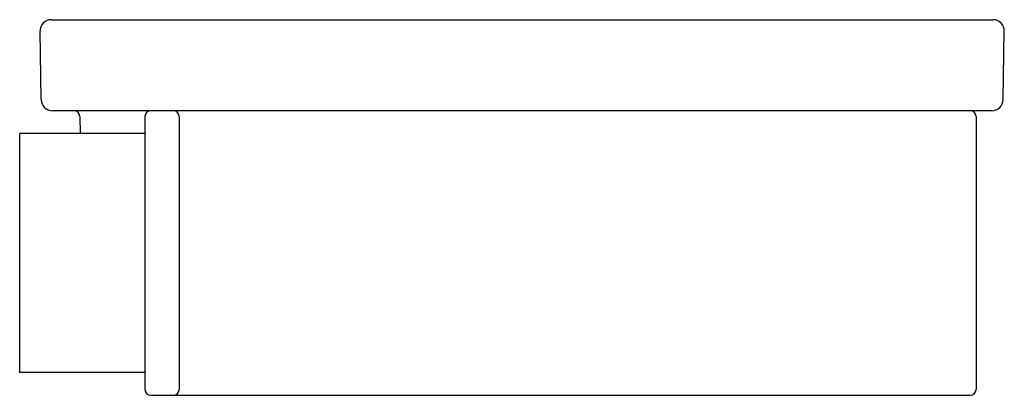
# Model space of a CAD drawing. Header units: millimetres. Extents: x 4051.7302 to 4051.8166, y 1859.195 to 1859.228.
import ezdxf

# ---------------------------------------------------------------- set-up
doc = ezdxf.new("R2010")
doc.units = ezdxf.units.MM
doc.layers.add('SANINDUSA', color=3, linetype='Continuous')

msp = doc.modelspace()

# ---------------------------------------------------------------- linework, layer by layer
at = {"layer": 'SANINDUSA'}
for p, q in [((4051.732950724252, 1859.227960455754), (4051.815646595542, 1859.227960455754)), ((4051.732055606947, 1859.220943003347), (4051.731950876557, 1859.226943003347)), ((4051.816541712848, 1859.220943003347), (4051.816646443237, 1859.226943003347)), ((4051.815541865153, 1859.219960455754), (4051.733055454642, 1859.219960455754)), ((4051.735441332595, 1859.219469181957), (4051.735467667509, 1859.217960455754)), ((4051.741164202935, 1859.219460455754), (4051.741164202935, 1859.195460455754)), ((4051.744164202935, 1859.219460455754), (4051.744164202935, 1859.195460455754)), ((4051.814164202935, 1859.219460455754), (4051.814164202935, 1859.195460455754)), ((4051.730164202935, 1859.196960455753), (4051.730164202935, 1859.217960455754)), ((4051.741164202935, 1859.217960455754), (4051.730164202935, 1859.217960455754)), ((4051.741164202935, 1859.196960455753), (4051.730164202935, 1859.196960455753)), ((4051.741664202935, 1859.194960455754), (4051.813664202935, 1859.194960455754))]:
    msp.add_line(p, q, dxfattribs=at)
for centre, radius, start, end in [((4051.732950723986, 1859.226960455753), 0.001, 89.99998470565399, 181.0000002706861), ((4051.815646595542, 1859.226960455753), 0.001, 359.0000000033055, 90), ((4051.733055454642, 1859.220960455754), 0.001, 180.9999999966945, 270), ((4051.815541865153, 1859.220960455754), 0.001, 270, 359.0000000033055), ((4051.734941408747, 1859.219460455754), 0.0005, 0.9999999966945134, 90), ((4051.741664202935, 1859.219460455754), 0.0005, 90, 180), ((4051.743664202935, 1859.219460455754), 0.0005, 0, 90), ((4051.813664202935, 1859.219460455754), 0.0005, 0, 90), ((4051.741664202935, 1859.195460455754), 0.0005, 180, 270), ((4051.743664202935, 1859.195460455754), 0.0005, 270, 0), ((4051.813664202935, 1859.195460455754), 0.0005, 270, 0)]:
    msp.add_arc(centre, radius, start, end, dxfattribs=at)

doc.saveas('drawing.dxf')
